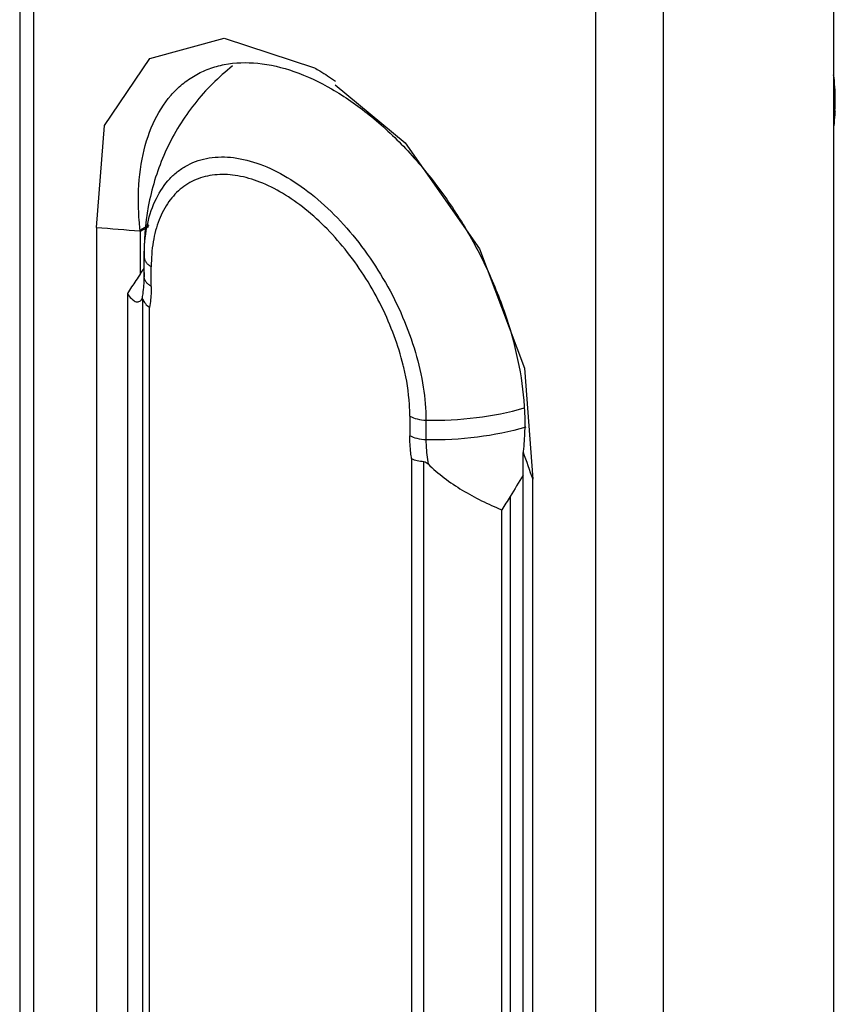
# Model space of a CAD drawing. Header units: millimetres. Extents: x 25 to 135, y 17 to 206.
# Tile 3 of 6: x 33 to 67, y 129 to 170. Entities that reach past the tile are written whole.
import ezdxf

# ---------------------------------------------------------------- set-up
doc = ezdxf.new("R2010")
doc.units = ezdxf.units.MM
doc.header["$LTSCALE"] = 14.498882
doc.layers.get('0').update_dxf_attribs({"linetype": 'CONTINUOUS'})

msp = doc.modelspace()

# ---------------------------------------------------------------- linework, layer by layer
at = {"color": 7}
for p, q in [((33.158, 191.61), (33.158, 71.06)), ((33.744, 71.415), (33.744, 190.801)), ((66.978, 181.404), (66.978, 30.759)), ((57.078, 177.322), (57.078, 26.67)), ((59.907, 26.677), (59.907, 177.322)), ((41.649, 169.306), (45.411, 168.07)), ((36.346, 161.445), (36.346, 84.942)), ((38.524, 161.533), (38.16, 161.323)), ((38.513, 161.47), (38.163, 161.268)), ((38.163, 161.268), (38.163, 159.495)), ((38.325, 160.379), (38.331, 160.193)), ((38.325, 159.562), (38.325, 160.379)), ((38.331, 159.377), (38.331, 160.193)), ((38.18, 159.522), (38.246, 159.617)), ((38.246, 159.617), (38.325, 159.731)), ((38.623, 158.991), (38.623, 159.807)), ((38.325, 159.562), (38.32, 159.425)), ((37.633, 158.693), (37.633, 84.852)), ((38.28, 82.983), (38.28, 158.454)), ((38.554, 82.688), (38.554, 158.119)), ((54.139, 155.598), (54.476, 150.978)), ((49.37, 153.603), (49.37, 152.786)), ((50.039, 153.434), (50.039, 152.617)), ((49.44, 151.834), (49.44, 76.403)), ((54.073, 75.524), (54.073, 152.082)), ((49.951, 76.245), (49.951, 151.717)), ((54.476, 74.475), (54.476, 150.978)), ((53.543, 150.258), (53.543, 76.118)), ((53.189, 75.871), (53.189, 149.711))]:
    msp.add_line(p, q, dxfattribs=at)
for points in [[(36.346, 161.445), (36.683, 165.677), (38.562, 168.457), (41.649, 169.306)], [(46.26, 167.369), (49.173, 164.963), (52.26, 160.548), (54.139, 155.598)]]:
    msp.add_lwpolyline(points, dxfattribs=at)
for centre, radius, start, end in [((59.439, 166.756), 7.609, 359.9406, 7.8003), ((58.397, 166.755), 8.651, 356.9118, 359.9536), ((88.431, 780.572), 621.314, 265.191232, 265.359271), ((37.843, 161.289), 0.319, 1.0943, 6.0772), ((37.869, 161.268), 0.294, 0.0198, 5.2834), ((45.937, 160.194), 7.606, 178.5202, 180.005), ((61.815, 143.436), 28.593, 146.4472, 147.7515), ((81.505, 129.62), 52.642, 145.3877, 145.7607), ((41.157, 159.562), 2.832, 179.9928, 183.7495), ((38.856, 153.19), 10.547, 13.3055, 13.8767), ((55.053, 152.016), 0.984, 173.1144, 174.586), ((55.266, 152.083), 1.193, 178.7653, 180.018), ((77.371, 134.454), 28.593, 146.4472, 147.7515)]:
    msp.add_arc(centre, radius, start, end, dxfattribs=at)
for points, knots in [([(40.443, 167.759), (40.629, 167.866), (41.024, 168.051), (41.892, 168.291), (43.107, 168.324), (44.629, 167.956), (45.62, 167.484), (46.118, 167.197)], [0, 0, 0, 0, 0.108163, 0.218372, 0.451354, 0.710449, 1, 1, 1, 1]), ([(38.092, 162.563), (38.092, 163.138), (38.18, 164.232), (38.622, 165.734), (39.258, 166.77), (39.899, 167.402), (40.257, 167.651), (40.443, 167.759)], [0, 0, 0, 0, 0.289552, 0.548647, 0.781629, 0.891837, 1, 1, 1, 1]), ([(42.005, 168.15), (41.421, 167.693), (40.359, 166.635), (39.186, 164.726), (38.477, 162.602), (38.325, 161.118), (38.325, 160.379)], [0, 0, 0, 0, 0.250415, 0.50057, 0.750377, 1, 1, 1, 1]), ([(45.411, 168.07), (45.483, 168.029), (45.776, 167.856), (46.062, 167.67), (46.274, 167.525)], [0, 0, 0, 0, 0.245577, 1, 1, 1, 1]), ([(46.118, 167.197), (46.667, 166.88), (47.753, 166.119), (49.246, 164.722), (50.622, 163.071), (51.829, 161.227), (52.822, 159.26), (53.564, 157.242), (54.027, 155.251), (54.144, 153.93), (54.144, 153.296)], [0, 0, 0, 0, 0.114144, 0.237332, 0.366973, 0.499999, 0.633024, 0.762667, 0.885855, 1, 1, 1, 1]), ([(67.036, 166.289), (67.033, 166.237), (67.02, 166.026), (67, 165.816), (66.982, 165.658)], [0, 0, 0, 0, 0.246701, 1, 1, 1, 1]), ([(38.334, 160.391), (38.344, 160.8), (38.428, 161.576), (38.777, 162.636), (39.259, 163.359), (39.737, 163.793), (40.133, 164.046), (40.567, 164.23), (41.204, 164.383), (42.09, 164.382), (43.194, 164.091), (44.326, 163.532), (45.45, 162.727), (46.525, 161.705), (47.514, 160.504), (48.38, 159.167), (49.093, 157.743), (49.624, 156.284), (49.956, 154.846), (50.039, 153.892), (50.039, 153.434)], [0, 0, 0, 0, 0.059439, 0.112622, 0.160646, 0.18348, 0.205989, 0.228594, 0.251706, 0.300731, 0.355279, 0.416152, 0.483126, 0.555226, 0.630971, 0.708581, 0.786124, 0.861675, 0.933452, 1, 1, 1, 1]), ([(49.095, 155.72), (48.993, 156.133), (48.735, 156.961), (48.214, 158.167), (47.564, 159.328), (46.806, 160.409), (45.962, 161.379), (45.059, 162.206), (44.122, 162.867), (43.18, 163.341), (42.257, 163.614), (41.379, 163.672), (40.573, 163.507), (39.874, 163.116), (39.314, 162.518), (38.911, 161.743), (38.671, 160.819), (38.623, 160.155), (38.623, 159.807)], [0, 0, 0, 0, 0.07505, 0.152685, 0.231344, 0.30941, 0.385298, 0.457567, 0.525034, 0.586909, 0.642961, 0.693719, 0.74064, 0.786066, 0.832749, 0.88309, 0.938645, 1, 1, 1, 1]), ([(38.16, 161.323), (38.149, 161.428), (38.11, 161.84), (38.092, 162.255), (38.092, 162.563)], [0, 0, 0, 0, 0.255668, 1, 1, 1, 1]), ([(38.331, 160.193), (38.334, 160.157), (38.351, 160.082), (38.413, 159.978), (38.505, 159.883), (38.582, 159.831), (38.623, 159.807)], [0, 0, 0, 0, 0.217761, 0.451997, 0.711607, 1, 1, 1, 1]), ([(38.246, 158.47), (38.26, 158.542), (38.312, 158.841), (38.331, 159.146), (38.331, 159.377)], [0, 0, 0, 0, 0.239618, 1, 1, 1, 1]), ([(38.623, 158.991), (38.582, 159.015), (38.505, 159.067), (38.413, 159.161), (38.351, 159.265), (38.334, 159.341), (38.331, 159.377)], [0, 0, 0, 0, 0.288393, 0.548003, 0.782239, 1, 1, 1, 1]), ([(38.623, 158.991), (38.623, 158.915), (38.618, 158.623), (38.59, 158.332), (38.554, 158.119)], [0, 0, 0, 0, 0.258935, 1, 1, 1, 1]), ([(37.633, 158.693), (37.682, 158.618), (37.758, 158.516), (37.876, 158.413), (37.956, 158.366), (38.035, 158.346), (38.114, 158.354), (38.189, 158.396), (38.227, 158.443), (38.246, 158.47)], [0, 0, 0, 0, 0.338894, 0.47259, 0.585895, 0.684284, 0.776955, 0.876681, 1, 1, 1, 1]), ([(38.28, 158.454), (38.279, 158.459), (38.276, 158.467), (38.271, 158.477), (38.262, 158.485), (38.251, 158.479), (38.248, 158.474), (38.246, 158.47)], [0, 0, 0, 0, 0.260387, 0.440277, 0.635797, 0.793372, 1, 1, 1, 1]), ([(38.28, 158.454), (38.301, 158.389), (38.377, 158.259), (38.489, 158.163), (38.554, 158.119)], [0, 0, 0, 0, 0.465616, 1, 1, 1, 1]), ([(49.37, 153.603), (49.37, 153.764), (49.347, 154.441), (49.239, 155.115), (49.12, 155.618)], [0, 0, 0, 0, 0.237862, 1, 1, 1, 1]), ([(50.039, 153.434), (50.739, 153.419), (52.119, 153.486), (53.475, 153.752), (54.125, 153.938)], [0, 0, 0, 0, 0.508712, 1, 1, 1, 1]), ([(49.37, 153.603), (49.465, 153.548), (49.686, 153.466), (49.918, 153.437), (50.039, 153.434)], [0, 0, 0, 0, 0.474505, 1, 1, 1, 1]), ([(54.194, 153.141), (53.534, 152.949), (52.155, 152.672), (50.752, 152.602), (50.039, 152.617)], [0, 0, 0, 0, 0.490928, 1, 1, 1, 1]), ([(54.144, 153.296), (54.144, 153.196), (54.138, 152.808), (54.111, 152.42), (54.076, 152.134)], [0, 0, 0, 0, 0.256492, 1, 1, 1, 1]), ([(50.039, 152.617), (49.918, 152.62), (49.686, 152.649), (49.465, 152.731), (49.37, 152.786)], [0, 0, 0, 0, 0.525495, 1, 1, 1, 1]), ([(49.44, 151.834), (49.428, 151.915), (49.389, 152.231), (49.37, 152.55), (49.37, 152.786)], [0, 0, 0, 0, 0.257423, 1, 1, 1, 1]), ([(50.039, 152.617), (50.039, 152.536), (50.047, 152.2), (50.084, 151.864), (50.125, 151.612)], [0, 0, 0, 0, 0.241404, 1, 1, 1, 1]), ([(49.44, 151.834), (49.514, 151.798), (49.683, 151.744), (49.858, 151.722), (49.951, 151.717)], [0, 0, 0, 0, 0.471527, 1, 1, 1, 1]), ([(49.951, 151.717), (49.985, 151.715), (50.051, 151.682), (50.101, 151.636), (50.125, 151.612)], [0, 0, 0, 0, 0.506546, 1, 1, 1, 1]), ([(50.125, 151.612), (50.335, 151.403), (50.795, 151.018), (51.544, 150.512), (52.344, 150.071), (52.904, 149.823), (53.189, 149.711)], [0, 0, 0, 0, 0.244946, 0.494388, 0.746428, 1, 1, 1, 1])]:
    msp.add_open_spline(points, degree=3, knots=knots, dxfattribs=at)
for points in [[(54.073, 152.109), (54.207, 151.732), (54.342, 151.355), (54.476, 150.978)], [(54.073, 151.142), (53.895, 150.848), (53.717, 150.554), (53.543, 150.258)]]:
    msp.add_open_spline(points, degree=3, dxfattribs=at)

doc.saveas('drawing.dxf')
